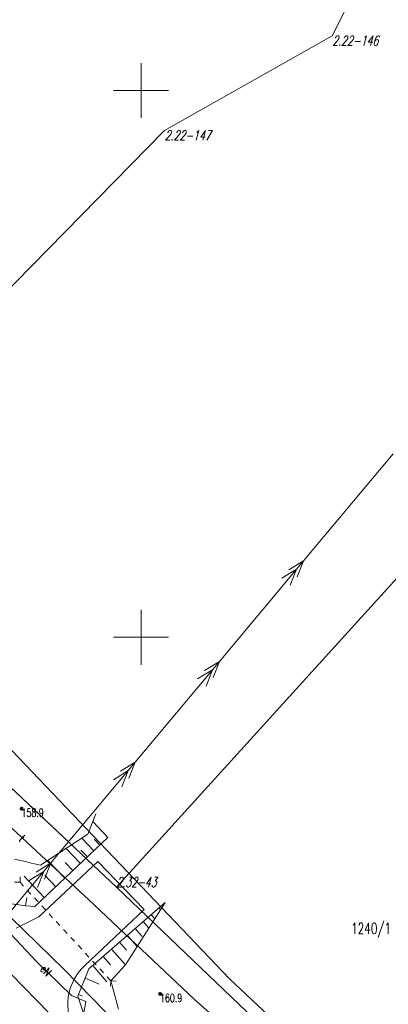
# Model space of a CAD drawing. Header units: metres. Extents: x 7582703 to 7587334, y 6019078 to 6022350.
# Tile 24 of 88: x 7585339 to 7585373, y 6019716 to 6019806. Entities that reach past the tile are written whole.
import ezdxf
from ezdxf.enums import TextEntityAlignment as Align

# ---------------------------------------------------------------- set-up
doc = ezdxf.new("R2010")
doc.units = ezdxf.units.M
doc.header["$MEASUREMENT"] = 0
doc.linetypes.add('EGDE', pattern=[0])
doc.layers.get('0').update_dxf_attribs({"color": 250, "linetype": 'CONTINUOUS', "lineweight": 100})
doc.layers.add('Dzialki', color=7, linetype='EGDE', lineweight=60)
doc.styles.get("Standard").update_dxf_attribs({"font": 'Simplex.SHX', "width": 0.75})

# ---------------------------------------------------------------- blocks, each defined once
blk = doc.blocks.new('1_OTRN')
at = {"linetype": 'Continuous'}
blk.add_circle((0, 0), 0.045, dxfattribs=at)

msp = doc.modelspace()

# ---------------------------------------------------------------- linework, layer by layer
at = {"layer": 'Dzialki', "lineweight": 9}
for p, q in [((7585371.9, 6019813.91), (7585367.47, 6019805)), ((7585371.9, 6019813.91), (7585367.47, 6019805)), ((7585367.47, 6019805), (7585352.16, 6019796.34)), ((7585367.47, 6019805), (7585352.16, 6019796.34)), ((7585350, 6019797.5), (7585350, 6019802.5)), ((7585347.5, 6019800), (7585352.5, 6019800)), ((7585352.16, 6019796.34), (7585324.29, 6019767.95)), ((7585352.16, 6019796.34), (7585324.29, 6019767.95)), ((7585347.75, 6019727.17), (7585384.56, 6019767.77)), ((7585347.75, 6019727.17), (7585384.56, 6019767.77)), ((7585373.025, 6019766.78), (7585364.852, 6019756.998)), ((7585364.852, 6019756.998), (7585357.158, 6019747.789)), ((7585364.852, 6019756.998), (7585363.507, 6019756.168)), ((7585364.274, 6019755.527), (7585364.852, 6019756.998)), ((7585317.5, 6019755.67), (7585340.3, 6019734.19)), ((7585358.084, 6019718.782), (7585322.783, 6019755.828)), ((7585364.211, 6019756.231), (7585362.866, 6019755.4)), ((7585363.633, 6019754.759), (7585364.211, 6019756.231)), ((7585350, 6019747.5), (7585350, 6019752.5)), ((7585324.38, 6019749.2), (7585347.75, 6019727.17)), ((7585347.5, 6019750), (7585352.5, 6019750)), ((7585357.158, 6019747.789), (7585349.465, 6019738.58)), ((7585357.158, 6019747.789), (7585355.813, 6019746.959)), ((7585356.58, 6019746.318), (7585357.158, 6019747.789)), ((7585356.517, 6019747.022), (7585355.172, 6019746.191)), ((7585355.939, 6019745.55), (7585356.517, 6019747.022)), ((7585349.465, 6019738.58), (7585341.771, 6019729.371)), ((7585349.465, 6019738.58), (7585348.119, 6019737.75)), ((7585348.887, 6019737.109), (7585349.465, 6019738.58)), ((7585348.824, 6019737.813), (7585347.478, 6019736.982)), ((7585348.246, 6019736.341), (7585348.824, 6019737.813)), ((7585345.218, 6019725.998), (7585333.72, 6019736.688)), ((7585340.3, 6019734.19), (7585347.75, 6019727.17)), ((7585345.86, 6019733.859), (7585345.143, 6019732.004)), ((7585346.966, 6019731.687), (7585345.586, 6019733.149)), ((7585340.279, 6019725.373), (7585346.966, 6019731.687)), ((7585345.143, 6019732.004), (7585340.82, 6019729.16)), ((7585345.679, 6019730.472), (7585344.581, 6019731.634)), ((7585346.235, 6019730.997), (7585345.71, 6019731.553)), ((7585344.465, 6019729.326), (7585343.165, 6019730.702)), ((7585345.097, 6019729.923), (7585344.5, 6019730.555)), ((7585341.771, 6019729.371), (7585334.077, 6019720.162)), ((7585339.306, 6019729.521), (7585338.429, 6019729.73)), ((7585340.003, 6019729.355), (7585339.306, 6019729.521)), ((7585340.82, 6019729.16), (7585340.003, 6019729.355)), ((7585341.771, 6019729.371), (7585340.426, 6019728.541)), ((7585340.657, 6019724.451), (7585346.062, 6019729.49)), ((7585341.193, 6019727.899), (7585341.771, 6019729.371)), ((7585343.027, 6019727.968), (7585341.487, 6019729.599)), ((7585343.776, 6019728.676), (7585343.069, 6019729.425)), ((7585346.062, 6019729.49), (7585350.284, 6019725.101)), ((7585341.13, 6019728.604), (7585339.784, 6019727.773)), ((7585340.552, 6019727.132), (7585341.13, 6019728.604)), ((7585338.45, 6019727.629), (7585338.945, 6019727.609)), ((7585338.965, 6019728.103), (7585338.945, 6019727.609)), ((7585338.945, 6019727.609), (7585339.276, 6019727.249)), ((7585341.16, 6019726.205), (7585339.321, 6019728.153)), ((7585342.212, 6019727.198), (7585341.219, 6019728.25)), ((7585342.937, 6019719.648), (7585335.416, 6019726.977)), ((7585339.608, 6019726.889), (7585339.939, 6019726.529)), ((7585378.4, 6019697.84), (7585347.75, 6019727.17)), ((7585378.4, 6019697.84), (7585347.75, 6019727.17)), ((7585339.438, 6019725.445), (7585339.558, 6019726.199)), ((7585340.271, 6019726.168), (7585340.602, 6019725.808)), ((7585354.856, 6019716.912), (7585345.218, 6019725.998)), ((7585352.209, 6019725.755), (7585345.232, 6019719.684)), ((7585352.209, 6019725.755), (7585348.59, 6019720.068)), ((7585337.77, 6019725.71), (7585339.47, 6019725.44)), ((7585339.47, 6019725.44), (7585339.913, 6019725.407)), ((7585339.913, 6019725.407), (7585340.279, 6019725.373)), ((7585340.934, 6019725.448), (7585341.265, 6019725.088)), ((7585350.284, 6019725.101), (7585344.86, 6019720.011)), ((7585351.644, 6019725.263), (7585351.79, 6019725.096)), ((7585345.027, 6019712.152), (7585332.967, 6019724.475)), ((7585345.027, 6019712.152), (7585332.967, 6019724.475)), ((7585338.59, 6019723.41), (7585340.657, 6019724.451)), ((7585341.597, 6019724.728), (7585341.928, 6019724.368)), ((7585342.26, 6019724.008), (7585342.592, 6019723.648)), ((7585350.2, 6019724.006), (7585350.718, 6019723.411)), ((7585350.922, 6019724.635), (7585351.254, 6019724.253)), ((7585340.46, 6019720.37), (7585337.63, 6019723.39)), ((7585342.923, 6019723.287), (7585343.255, 6019722.927)), ((7585349.478, 6019723.378), (7585350.106, 6019722.656)), ((7585343.586, 6019722.567), (7585343.918, 6019722.207)), ((7585348.756, 6019722.75), (7585349.646, 6019721.727)), ((7585344.249, 6019721.847), (7585344.581, 6019721.487)), ((7585347.311, 6019721.492), (7585348.57, 6019720.046)), ((7585348.034, 6019722.122), (7585348.662, 6019721.4)), ((7585343.66, 6019717.25), (7585340.46, 6019720.37)), ((7585344.912, 6019721.127), (7585345.244, 6019720.767)), ((7585345.575, 6019720.406), (7585345.907, 6019720.046)), ((7585346.545, 6019720.826), (7585347.211, 6019720.059)), ((7585364.448, 6019697.741), (7585342.937, 6019719.648)), ((7585345.232, 6019719.684), (7585344.22, 6019717.196)), ((7585345.586, 6019719.991), (7585346.875, 6019718.509)), ((7585346.239, 6019719.686), (7585346.57, 6019719.326)), ((7585348.59, 6019720.068), (7585347.24, 6019718.598)), ((7585344.884, 6019718.828), (7585346.174, 6019718.303)), ((7585346.902, 6019718.966), (7585347.24, 6019718.598)), ((7585347.24, 6019718.598), (7585347.22, 6019718.103)), ((7585347.24, 6019718.598), (7585347.735, 6019718.578)), ((7585347.24, 6019718.598), (7585347.949, 6019715.993)), ((7585390.946, 6019687.892), (7585358.084, 6019718.782)), ((7585344.96, 6019716.71), (7585343.66, 6019717.25)), ((7585344.22, 6019717.196), (7585345.549, 6019713.215)), ((7585344.277, 6019717.337), (7585344.657, 6019717.182)), ((7585367.08, 6019706.168), (7585354.856, 6019716.912)), ((7585344.96, 6019716.71), (7585344.62, 6019714.86))]:
    msp.add_line(p, q, dxfattribs=at)
msp.add_arc((7585348.235, 6019716.425), 4.924, 133.26098, 203.23538, dxfattribs=at)

# ---------------------------------------------------------------- block references
at = {"layer": 'Dzialki', "lineweight": 9, "rotation": 0.4138721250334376}
for p in [(7585339.085, 6019734.334), (7585351.736, 6019717.398)]:
    msp.add_blockref('1_OTRN', p, dxfattribs=at)

# ---------------------------------------------------------------- texts
at = {"layer": 'Dzialki', "lineweight": 9, "oblique": 15, "width": 0.7}
for s, p in [('2.22-146', (7585367.47, 6019805)), ('2.22-147', (7585352.16, 6019796.34))]:
    msp.add_text(s, height=0.9, dxfattribs=at).set_placement(p, align=Align.TOP_LEFT)
at = {"layer": 'Dzialki', "lineweight": 9, "width": 0.7}
for s, p in [('158.9', (7585339.085, 6019734.334)), ('160.9', (7585351.736, 6019717.398))]:
    msp.add_text(s, height=0.75, rotation=0.41387, dxfattribs=at).set_placement(p, align=Align.TOP_LEFT)
for s, rotation, p in [('t', 315.41387, (7585339.151, 6019731.639)), ('eN', 315.504, (7585341.316, 6019719.536))]:
    msp.add_text(s, height=0.75, rotation=rotation, dxfattribs=at).set_placement(p, align=Align.MIDDLE)
at = {"layer": 'Dzialki', "lineweight": 9, "oblique": 15, "width": 0.7}
msp.add_text('2.32-43', height=0.9, dxfattribs=at).set_placement((7585347.75, 6019727.17))
at = {"layer": 'Dzialki', "lineweight": 9, "width": 0.7}
msp.add_text('1240/1', height=1, dxfattribs=at).set_placement((7585369.195, 6019723.883), align=Align.TOP_LEFT)

doc.saveas('drawing.dxf')
